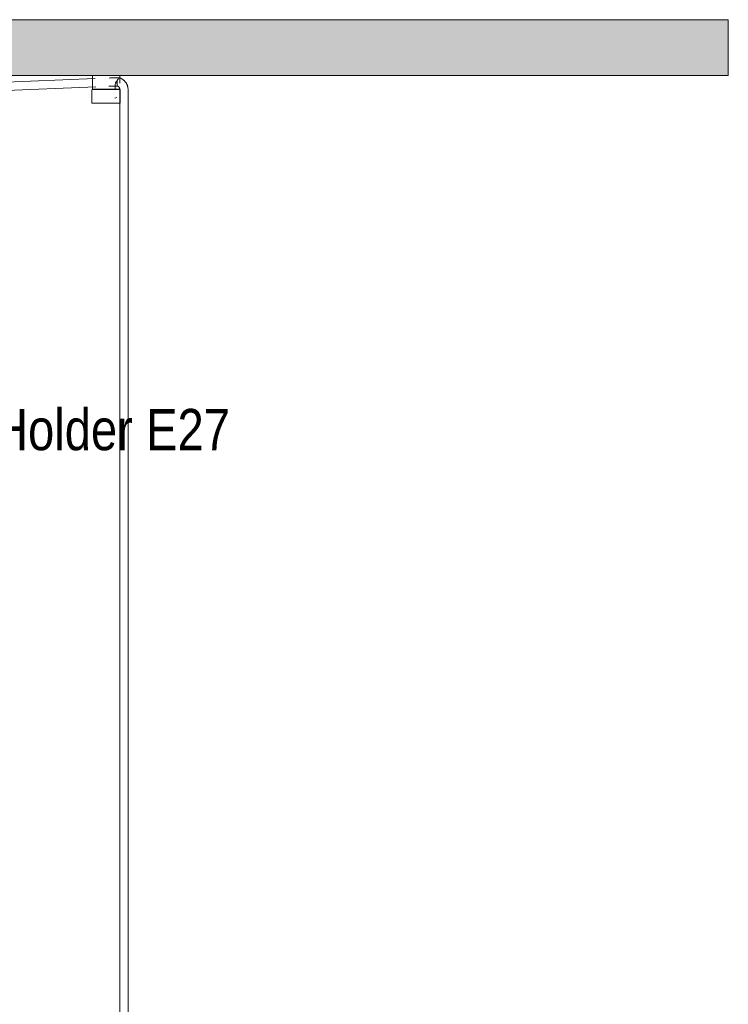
# Model space of a CAD drawing. Header units: millimetres. Extents: x 5395 to 10156, y 397 to 7363.
# Tile 6 of 10: x 7279 to 7795, y 1324 to 2041. Entities that reach past the tile are written whole.
import ezdxf

# ---------------------------------------------------------------- set-up
doc = ezdxf.new("R2010")
doc.units = ezdxf.units.MM
for name, color, linetype, lineweight in [('A-CLNG', 7, 'Continuous', 9), ('E-LITE-EQPM', 7, 'Continuous', 20), ('G-ANNO-TEXT', 7, 'Continuous', 9)]:
    doc.layers.add(name, color=color, linetype=linetype, lineweight=lineweight)
doc.styles.add('Arial Narrow_2', font='ARIALN.TTF', dxfattribs={"height": 30})

# ---------------------------------------------------------------- blocks, each defined once
blk = doc.blocks.new('68595-5L_ 68596-5L_ 68596-5L  KOMBO400 - 64314-44-5L SAMBA Black_ribbon beige pendant lamp ø450-5L-699388-Alzado_PDF')
at = {"layer": 'E-LITE-EQPM', "lineweight": 9}
for p, q in [((7331.77, 2000), (7331.77, 1994.41)), ((7331.77, 2000), (7350.94, 2000)), ((7350.94, 2000), (7351.71, 2000)), ((7351.77, 1994.41), (7351.77, 2000)), ((7333.84, 1997.63), (6716.5, 1972.23)), ((7331.77, 1992.66), (7331.77, 1990)), ((7348.29, 1990), (7348.29, 1992.66)), ((7351.4, 1998.21), (7350.18, 1998.21)), ((6716.74, 1966.24), (7334.25, 1991.64)), ((7331.48, 1989.27), (7331.48, 1979.77)), ((7348.29, 1990), (7331.77, 1990)), ((7334.27, 1989.77), (7333.99, 1989.77)), ((7334.22, 1989.77), (7334.47, 1989.77)), ((7335.09, 1990), (7335.09, 1989.73)), ((7337.75, 1989.77), (7336.91, 1989.77)), ((7340.84, 1989.77), (7340.33, 1989.77)), ((7344.98, 1989.77), (7344.98, 1990)), ((7348.9, 1989.77), (7347.8, 1989.77)), ((7348.45, 1990), (7348.45, 1989.77)), ((7351.49, 1990), (7348.45, 1990)), ((7348.51, 1989.77), (7348.79, 1989.77)), ((7348.65, 1989.77), (7348.91, 1989.77)), ((7350.18, 1992.21), (7350.45, 1992.21)), ((7351.76, 1989.48), (7351.76, 1983.84)), ((7352.06, 1979.77), (7352.06, 1989.27)), ((7357.76, 1983.84), (7357.76, 1989.48)), ((7331.48, 1979.77), (7351.21, 1979.77)), ((7348.02, 1983.32), (7349.55, 1983.84)), ((7351.21, 1979.77), (7351.97, 1979.77)), ((7351.76, 1983.84), (7351.76, 1180)), ((7357.76, 1180), (7357.76, 1983.84))]:
    blk.add_line(p, q, dxfattribs=at)
at = {"layer": 'E-LITE-EQPM', "lineweight": 9, "flags": 128}
for points in [[(7350.18, 1998.21), (7345.04, 1998.1), (7343.88, 1998.03)], [(7357.76, 1989.48), (7357.76, 1989.84), (7357.74, 1990.19), (7357.7, 1990.54), (7357.66, 1990.89), (7357.6, 1991.23), (7357.53, 1991.58), (7357.45, 1991.92), (7357.35, 1992.26), (7357.24, 1992.59), (7357.12, 1992.92), (7356.99, 1993.25), (7356.84, 1993.57), (7356.69, 1993.88), (7356.52, 1994.19), (7356.34, 1994.49), (7356.14, 1994.78), (7355.94, 1995.07), (7355.72, 1995.35), (7355.5, 1995.62), (7355.26, 1995.88), (7355.02, 1996.13), (7354.76, 1996.37), (7354.5, 1996.6), (7354.22, 1996.82), (7353.94, 1997.02), (7353.64, 1997.22), (7353.34, 1997.4), (7353.04, 1997.57), (7352.72, 1997.73), (7352.4, 1997.88), (7352.07, 1998.01), (7351.74, 1998.12), (7351.53, 1998.19)], [(7331.48, 1989.27), (7331.48, 1989.29), (7331.48, 1989.31), (7331.48, 1989.33), (7331.48, 1989.35), (7331.49, 1989.37), (7331.49, 1989.39), (7331.5, 1989.41), (7331.5, 1989.43), (7331.51, 1989.45), (7331.52, 1989.47), (7331.53, 1989.48), (7331.53, 1989.5), (7331.54, 1989.52), (7331.55, 1989.54), (7331.57, 1989.55), (7331.58, 1989.57), (7331.59, 1989.59), (7331.6, 1989.6), (7331.62, 1989.62), (7331.63, 1989.63), (7331.64, 1989.65), (7331.66, 1989.66), (7331.68, 1989.67), (7331.69, 1989.68), (7331.71, 1989.69), (7331.73, 1989.7), (7331.74, 1989.71), (7331.76, 1989.72), (7331.78, 1989.73), (7331.8, 1989.74), (7331.82, 1989.75), (7331.84, 1989.75), (7331.86, 1989.76), (7331.88, 1989.76), (7331.9, 1989.77), (7331.92, 1989.77), (7331.94, 1989.77), (7331.96, 1989.77), (7331.98, 1989.77), (7331.98, 1989.77)], [(7350.75, 1989.77), (7350.58, 1989.77), (7350.4, 1989.77), (7350.21, 1989.77), (7350.01, 1989.77), (7349.79, 1989.77), (7349.56, 1989.77), (7349.32, 1989.77), (7349.06, 1989.77), (7348.79, 1989.77), (7348.52, 1989.77), (7348.23, 1989.77), (7347.93, 1989.77), (7347.62, 1989.77), (7347.3, 1989.77), (7346.97, 1989.77), (7346.64, 1989.77), (7346.29, 1989.77), (7345.94, 1989.77), (7345.59, 1989.77), (7345.22, 1989.77), (7344.85, 1989.77), (7344.48, 1989.77), (7344.1, 1989.77), (7343.72, 1989.77), (7343.33, 1989.77), (7342.95, 1989.77), (7342.56, 1989.77), (7342.17, 1989.77), (7341.77, 1989.77), (7341.38, 1989.77), (7340.99, 1989.77), (7340.6, 1989.77), (7340.22, 1989.77), (7339.83, 1989.77), (7339.45, 1989.77), (7339.07, 1989.77), (7338.7, 1989.77), (7338.33, 1989.77), (7337.96, 1989.77), (7337.61, 1989.77), (7337.25, 1989.77), (7336.91, 1989.77), (7336.57, 1989.77), (7336.25, 1989.77), (7335.93, 1989.77), (7335.62, 1989.77), (7335.32, 1989.77), (7335.03, 1989.77), (7334.75, 1989.77), (7334.48, 1989.77), (7334.23, 1989.77), (7333.99, 1989.77), (7333.75, 1989.77), (7333.54, 1989.77), (7333.33, 1989.77), (7333.14, 1989.77), (7332.96, 1989.77), (7332.8, 1989.77), (7332.65, 1989.77), (7332.51, 1989.77), (7332.39, 1989.77), (7332.29, 1989.77), (7332.2, 1989.77), (7332.12, 1989.77), (7332.07, 1989.77), (7332.02, 1989.77), (7331.99, 1989.77), (7331.98, 1989.77), (7331.98, 1989.77)], [(7331.98, 1989.77), (7331.99, 1989.77), (7332.01, 1989.77), (7332.05, 1989.77), (7332.11, 1989.77), (7332.18, 1989.77), (7332.26, 1989.77), (7332.36, 1989.77), (7332.48, 1989.77), (7332.61, 1989.77), (7332.75, 1989.77), (7332.79, 1989.77)], [(7332.79, 1989.77), (7332.96, 1989.77), (7333.13, 1989.77), (7333.33, 1989.77), (7333.53, 1989.77), (7333.75, 1989.77), (7333.98, 1989.77)], [(7343.82, 1992.03), (7348.52, 1992.2), (7350.18, 1992.21)], [(7348.91, 1989.77), (7349.06, 1989.77), (7349.31, 1989.77), (7349.55, 1989.77), (7349.79, 1989.77), (7350, 1989.77), (7350.21, 1989.77), (7350.4, 1989.77), (7350.58, 1989.77), (7350.74, 1989.77), (7350.89, 1989.77), (7351.03, 1989.77), (7351.15, 1989.77), (7351.25, 1989.77), (7351.34, 1989.77), (7351.41, 1989.77), (7351.47, 1989.77), (7351.52, 1989.77), (7351.55, 1989.77), (7351.56, 1989.77), (7351.56, 1989.77)], [(7350.24, 1992.27), (7350.32, 1992.22), (7350.41, 1992.17), (7350.5, 1992.11), (7350.58, 1992.05), (7350.66, 1991.98), (7350.74, 1991.91), (7350.82, 1991.84), (7350.9, 1991.76), (7350.98, 1991.67), (7351.05, 1991.59), (7351.12, 1991.49), (7351.19, 1991.4), (7351.25, 1991.3), (7351.32, 1991.2), (7351.37, 1991.09), (7351.43, 1990.98), (7351.48, 1990.87), (7351.53, 1990.75), (7351.57, 1990.63), (7351.61, 1990.51), (7351.65, 1990.39), (7351.68, 1990.26), (7351.7, 1990.14), (7351.72, 1990.01), (7351.74, 1989.88), (7351.75, 1989.75), (7351.76, 1989.62), (7351.76, 1989.48)], [(7351.56, 1989.77), (7351.55, 1989.77), (7351.53, 1989.77), (7351.49, 1989.77), (7351.43, 1989.77), (7351.36, 1989.77), (7351.28, 1989.77), (7351.18, 1989.77), (7351.06, 1989.77), (7350.93, 1989.77), (7350.79, 1989.77), (7350.75, 1989.77)], [(7351.56, 1989.77), (7351.58, 1989.77), (7351.6, 1989.77), (7351.62, 1989.77), (7351.64, 1989.77), (7351.66, 1989.76), (7351.68, 1989.76), (7351.7, 1989.75), (7351.72, 1989.75), (7351.74, 1989.74), (7351.75, 1989.73), (7351.77, 1989.73), (7351.79, 1989.72), (7351.81, 1989.71), (7351.83, 1989.7), (7351.84, 1989.69), (7351.86, 1989.67), (7351.88, 1989.66), (7351.89, 1989.65), (7351.91, 1989.64), (7351.92, 1989.62), (7351.93, 1989.61), (7351.95, 1989.59), (7351.96, 1989.58), (7351.97, 1989.56), (7351.98, 1989.54), (7351.99, 1989.52), (7352, 1989.51), (7352.01, 1989.49), (7352.02, 1989.47), (7352.03, 1989.45), (7352.04, 1989.43), (7352.04, 1989.41), (7352.05, 1989.39), (7352.05, 1989.38), (7352.06, 1989.36), (7352.06, 1989.34), (7352.06, 1989.32), (7352.06, 1989.3), (7352.06, 1989.27), (7352.06, 1989.27)]]:
    blk.add_lwpolyline(points, dxfattribs=at)
at = {"layer": 'E-LITE-EQPM', "lineweight": 9}
for points, knots in [([(7331.77, 1994.45), (7331.77, 1994.34), (7331.77, 1994.11), (7331.77, 1993.76), (7331.77, 1993.28), (7331.77, 1992.91), (7331.77, 1992.66)], [0.7321429, 0.7321429, 0.7321429, 0.7321429, 0.7857143, 0.8392857, 0.8928571, 1, 1, 1, 1]), ([(7348.29, 1992.66), (7348.29, 1993), (7348.35, 1993.65), (7348.71, 1994.89), (7349.18, 1995.66), (7349.51, 1996.06)], [0, 0, 0, 0, 0.1428571, 0.2857143, 0.5714286, 0.5714286, 0.5714286, 0.5714286]), ([(7351.4, 1998.21), (7351.19, 1998.21), (7350.73, 1997.92), (7350.19, 1996.89), (7349.86, 1995.73), (7349.73, 1994.85), (7349.69, 1994.18), (7349.7, 1993.7), (7349.74, 1993.28), (7349.82, 1992.91), (7349.93, 1992.61), (7350.02, 1992.46), (7350.08, 1992.4)], [-1, -1, -1, -1, -0.8333333, -0.6666667, -0.5555556, -0.4444444, -0.3888889, -0.3333333, -0.2777778, -0.2222222, -0.1666667, -0.1111111, -0.1111111, -0.1111111, -0.1111111])]:
    blk.add_open_spline(points, degree=3, knots=knots, dxfattribs=at)
blk.add_open_spline([(7351.4, 1998.21), (7351.54, 1998.21), (7351.67, 1998.15), (7351.78, 1998.03)], degree=3, dxfattribs=at)

msp = doc.modelspace()

# ---------------------------------------------------------------- hatches: boundary and pattern name
at = {"layer": 'A-CLNG', "true_color": 0xe8e8e8}
msp.add_hatch(color=254, dxfattribs=at).paths.add_polyline_path([(6595.84, 2000), (7794.95, 2000), (7794.95, 2040.5), (5394.95, 2040.5), (5394.95, 2000), (6595.53, 2000)], flags=0)

# ---------------------------------------------------------------- linework, layer by layer
at = {"layer": 'A-CLNG'}
for p, q in [((5394.95, 2040.5), (7794.95, 2040.5)), ((7794.95, 2000), (7794.95, 2040.5)), ((7331.83, 2000), (6604.11, 2000)), ((7794.95, 2000), (7351.71, 2000))]:
    msp.add_line(p, q, dxfattribs=at)

# ---------------------------------------------------------------- block references
at = {"layer": 'E-LITE-EQPM', "lineweight": 9}
msp.add_blockref('68595-5L_ 68596-5L_ 68596-5L  KOMBO400 - 64314-44-5L SAMBA Black_ribbon beige pendant lamp ø450-5L-699388-Alzado_PDF', (0, 0), dxfattribs=at)

# ---------------------------------------------------------------- texts
at = {"layer": 'G-ANNO-TEXT', "color": 251, "true_color": 0x5b5b5b, "insert": (7164.58, 1757.17), "char_height": 30, "width": 334.3037, "attachment_point": 1, "style": 'Arial Narrow_2'}
msp.add_mtext('Lamp Holder E27', dxfattribs=at)

doc.saveas('drawing.dxf')
